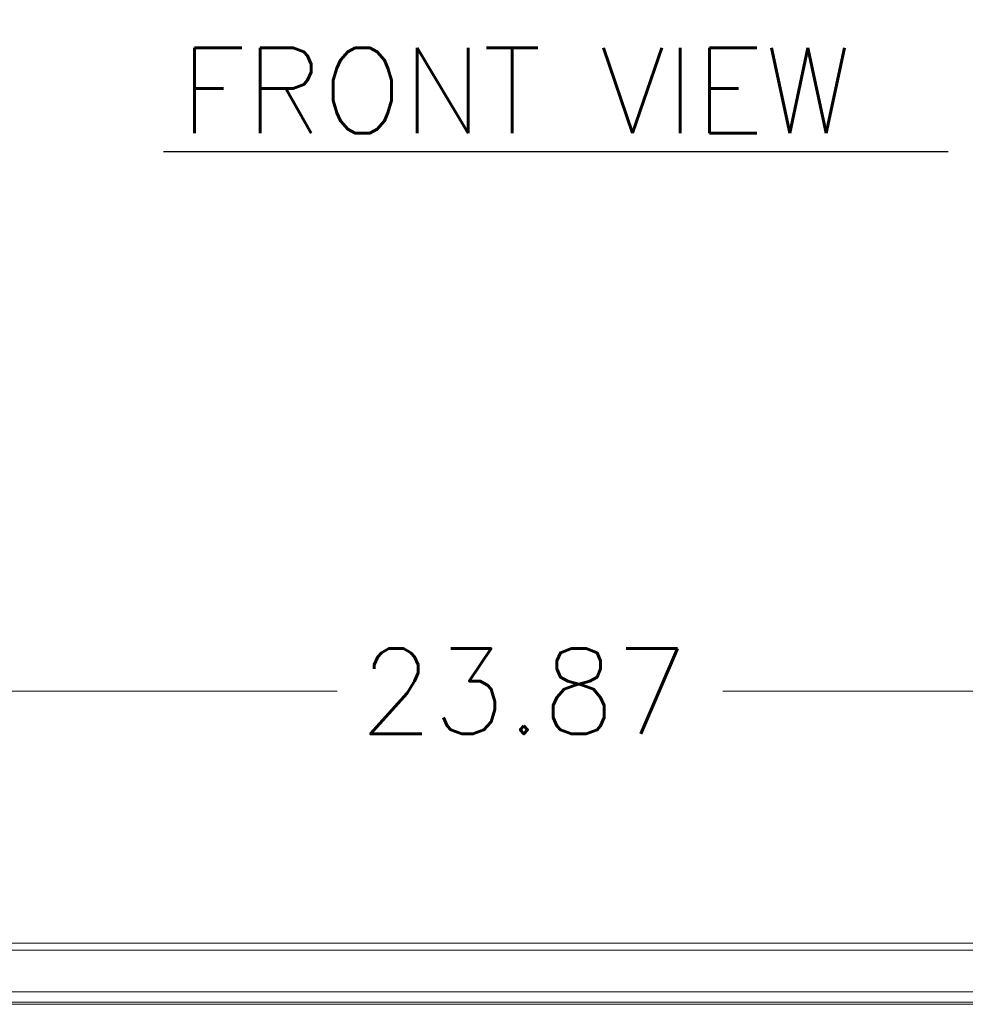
# Model space of a CAD drawing. Header units: inches. Extents: x 1 to 178, y 1 to 113.
# Tile 3 of 66: x 45 to 59, y 17 to 32. Entities that reach past the tile are written whole.
import ezdxf

# ---------------------------------------------------------------- set-up
doc = ezdxf.new("R2010")
doc.units = ezdxf.units.IN
doc.header["$LTSCALE"] = 10.666667
doc.header["$MEASUREMENT"] = 0
for name, color, linetype, lineweight in [('Dimension (ANSI)', 7, 'Continuous', 13), ('Symbol (ANSI)', 7, 'Continuous', 18), ('Visible (ANSI)', 7, 'Continuous', 13), ('Visible Narrow (ANSI)', 7, 'Continuous', 18)]:
    doc.layers.add(name, color=color, linetype=linetype, lineweight=lineweight)
doc.styles.add('Note Text (ANSI)', font='RomanS.shx')
doc.styles.add('Text Style164', font='RomanS.shx')
doc.dimstyles.new('Default (ANSI)', dxfattribs={"dimscale": 10.666667, "dimtxt": 0.12, "dimasz": 0.098425, "dimexe": 0.125, "dimexo": 0.0625, "dimgap": 0.031496, "dimtad": 0, "dimtih": 1, "dimtoh": 1, "dimrnd": 1e-08, "dimzin": 0, "dimdsep": 46, "dimtxsty": 'Note Text (ANSI)', "dimcen": 0.09, "dimdle": 0.393701, "dimclrd": 256, "dimclre": 256, "dimclrt": 256, "dimadec": 0, "dimazin": 0, "dimtfac": 1, "dimtofl": 0, "dimtmove": 0, "dimatfit": 3, "dimfxl": 1, "dimtolj": 1, "dimtzin": 4, "dimlwd": -1, "dimlwe": -1, "dimarcsym": 0})

# ---------------------------------------------------------------- blocks, each defined once
blk = doc.blocks.new('*D10')
at = {"layer": 'Defpoints', "color": 0, "transparency": 16777216}
for p in [(64.703, 21.833), (40.828, 17.946), (64.703, 17.946)]:
    blk.add_point(p, dxfattribs=at)
at = {"layer": 'Dimension (ANSI)', "transparency": 16777216}
for p, q in [((40.828, 18.612), (40.828, 23.166)), ((64.703, 18.612), (64.703, 23.166)), ((41.878, 21.833), (49.869, 21.833)), ((63.653, 21.833), (55.661, 21.833))]:
    blk.add_line(p, q, dxfattribs=at)
for points in [[(41.878, 22.008), (41.878, 21.658), (40.828, 21.833)], [(63.653, 22.008), (63.653, 21.658), (64.703, 21.833)]]:
    blk.add_solid(points, dxfattribs=at)
at = {"layer": 'Dimension (ANSI)', "transparency": 16777216, "insert": (50.205, 22.473), "char_height": 1.28, "attachment_point": 1, "style": 'Note Text (ANSI)'}
blk.add_mtext('\\A1;23.87', dxfattribs=at)

msp = doc.modelspace()

# ---------------------------------------------------------------- linework, layer by layer
at = {"layer": 'Symbol (ANSI)', "lineweight": 30}
msp.add_line((47.2592, 29.9361), (59.0481, 29.9361), dxfattribs=at)
at = {"layer": 'Visible (ANSI)'}
for p, q in [((40.9332, 18.0509), (64.5977, 18.0509)), ((64.6179, 17.3209), (40.913, 17.3209)), ((40.9443, 17.1334), (64.7117, 17.1334))]:
    msp.add_line(p, q, dxfattribs=at)
at = {"layer": 'Visible Narrow (ANSI)'}
for p, q in [((64.6179, 17.9457), (40.913, 17.9457)), ((41.6515, 17.1647), (64.0044, 17.1647))]:
    msp.add_line(p, q, dxfattribs=at)

# ---------------------------------------------------------------- texts
at = {"layer": 'Symbol (ANSI)', "insert": (47.5039, 30.2118), "char_height": 1.28, "attachment_point": 7, "line_spacing_factor": 1.840157, "style": 'Text Style164'}
msp.add_mtext('FRONT VIEW', dxfattribs=at)

# ---------------------------------------------------------------- dimensions: what is measured, and where the dimension line sits
at = {"layer": 'Dimension (ANSI)'}
dim = msp.add_linear_dim(base=(64.702956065, 21.8327518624), p1=(40.827956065, 17.9456517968), p2=(64.702956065, 17.9456517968), angle=180, dimstyle='Default (ANSI)', override={"dimtih": 0, "dimtoh": 0, "dimdec": 2, "dimtp": 0, "dimtm": 0, "dimtdec": 2, "dimatfit": 1}, dxfattribs=at)
dim.commit()
dim.dimension.update_dxf_attribs({"geometry": '*D10', "text_midpoint": (52.765456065, 21.8327518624), "dimtype": 160})

doc.saveas('drawing.dxf')
